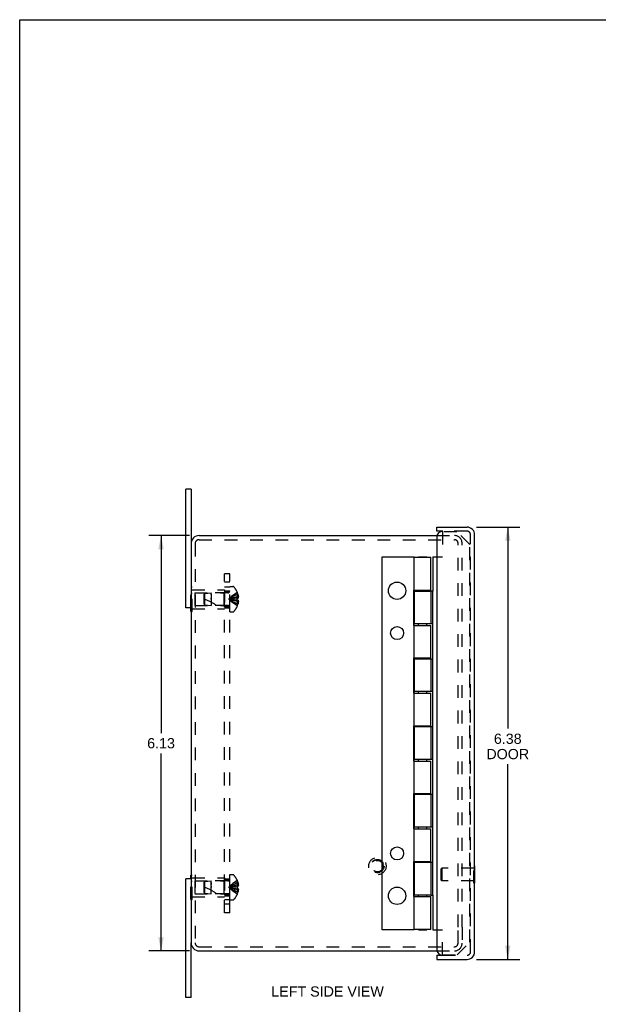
# Model space of a CAD drawing. Header units: inches. Extents: x 0 to 34.2, y 0 to 22.1.
# Tile 2 of 5: x 0 to 8.5, y 7.6 to 22.1. Entities that reach past the tile are written whole.
import ezdxf

# ---------------------------------------------------------------- set-up
doc = ezdxf.new("R2010")
doc.units = ezdxf.units.IN
doc.header["$LTSCALE"] = 1.878645
doc.header["$MEASUREMENT"] = 0
doc.linetypes.add('HIDDEN', pattern=[0.2, 0.1, -0.1])
doc.layers.get('0').update_dxf_attribs({"linetype": 'CONTINUOUS'})
for name, color, linetype in [('DEFAULT_2', 8, 'HIDDEN'), ('DIMENSIONS', 7, 'CONTINUOUS'), ('DOOR_ASSEMBLY', 7, 'CONTINUOUS'), ('SUBPANEL', 7, 'CONTINUOUS')]:
    doc.layers.add(name, color=color, linetype=linetype)
doc.styles.get("Standard").update_dxf_attribs({"font": 'arial.ttf'})
doc.dimstyles.new('DIMSTYLE_1', dxfattribs={"dimtxt": 0.150693, "dimasz": 0.200925, "dimexe": 0.09, "dimexo": 0.07, "dimgap": 0.0375, "dimtad": 0, "dimtih": 1, "dimtoh": 1, "dimzin": 4, "dimdsep": 46, "dimtxsty": 'Standard', "dimblk": '_FILLED', "dimblk1": '_FILLED', "dimblk2": '_FILLED', "dimcen": 0.09, "dimadec": 3, "dimazin": 1, "dimtfac": 1, "dimtdec": 3, "dimtofl": 0, "dimtmove": 0, "dimatfit": 3, "dimldrblk": '_FILLED', "dimfxl": 0, "dimtolj": 1, "dimtzin": 4, "dimarcsym": 0})

# ---------------------------------------------------------------- blocks, each defined once
blk = doc.blocks.new('_FILLED')
at = {"color": 0, "linetype": 'ByBlock'}
blk.add_solid([(0, 0), (-1, 0.2), (-1, -0.2)], dxfattribs=at)
blk = doc.blocks.new('*D1')
at = {"layer": 'DIMENSIONS', "color": 2, "linetype": 'Continuous'}
for p, q in [((6.742, 14.617), (7.383, 14.617)), ((7.203, 14.617), (7.203, 11.646)), ((7.203, 8.242), (7.203, 11.119)), ((6.742, 8.242), (7.383, 8.242))]:
    blk.add_line(p, q, dxfattribs=at)
at = {"layer": 'DIMENSIONS', "color": 2, "linetype": 'Continuous', "xscale": 0.2009246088, "yscale": 0.2009246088, "zscale": 0.2009246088}
for p, rotation in [((7.203, 14.617), 90), ((7.203, 8.242), 270)]:
    blk.add_blockref('_FILLED', p, dxfattribs=dict(at, rotation=rotation))
at = {"layer": 'DIMENSIONS', "color": 2, "linetype": 'Continuous', "insert": (7.203, 11.571), "char_height": 0.1507, "width": 0.63078, "attachment_point": 2, "line_spacing_factor": 0.9}
blk.add_mtext('6.38\\PDOOR', dxfattribs=at)
blk = doc.blocks.new('*D9')
at = {"layer": 'DIMENSIONS', "color": 2, "linetype": 'Continuous'}
for p, q in [((2.508, 14.492), (1.906, 14.492)), ((2.086, 14.492), (2.086, 11.58)), ((2.086, 8.367), (2.086, 11.279)), ((2.508, 8.367), (1.906, 8.367))]:
    blk.add_line(p, q, dxfattribs=at)
at = {"layer": 'DIMENSIONS', "color": 2, "linetype": 'Continuous', "xscale": 0.2009246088, "yscale": 0.2009246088, "zscale": 0.2009246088}
for p, rotation in [((2.086, 14.492), 90), ((2.086, 8.367), 270)]:
    blk.add_blockref('_FILLED', p, dxfattribs=dict(at, rotation=rotation))
at = {"layer": 'DIMENSIONS', "color": 2, "linetype": 'Continuous', "insert": (2.086, 11.505), "char_height": 0.1507, "width": 0.40951, "attachment_point": 2, "line_spacing_factor": 0.9}
blk.add_mtext('6.13', dxfattribs=at)

msp = doc.modelspace()

# ---------------------------------------------------------------- linework, layer by layer
at = {"color": 7, "linetype": 'Continuous'}
for p, q in [((0, 0), (0, 22.102)), ((0, 22.102), (34.157, 22.102)), ((2.529, 15.179), (2.454, 15.179)), ((2.529, 15.179), (2.529, 14.372)), ((2.529, 13.429), (2.454, 13.429)), ((2.524, 13.374), (2.524, 13.429)), ((2.524, 13.374), (2.529, 13.374)), ((2.524, 9.429), (2.524, 9.484)), ((2.524, 9.484), (2.529, 9.484)), ((2.529, 9.429), (2.454, 9.429)), ((2.529, 7.679), (2.529, 8.487)), ((2.529, 7.679), (2.454, 7.679))]:
    msp.add_line(p, q, dxfattribs=at)
at = {"color": 3, "linetype": 'Continuous'}
for p, q in [((2.454, 13.429), (2.454, 15.179)), ((2.649, 14.492), (6.157, 14.492)), ((2.529, 14.372), (2.529, 8.487)), ((2.454, 7.679), (2.454, 9.429)), ((2.649, 8.367), (6.157, 8.367))]:
    msp.add_line(p, q, dxfattribs=at)
for centre, start, end in [((2.649, 14.372), 90, 180), ((2.649, 8.487), 180, 270)]:
    msp.add_arc(centre, 0.12, start, end, dxfattribs=at)
at = {"layer": 'DEFAULT_2', "color": 8, "linetype": 'HIDDEN'}
for p, q in [((2.649, 14.432), (6.417, 14.432)), ((6.157, 14.492), (6.417, 14.492)), ((6.469, 8.717), (6.469, 14.38)), ((6.529, 8.717), (6.529, 14.38)), ((2.589, 14.372), (2.589, 8.487)), ((2.524, 13.429), (2.524, 13.734)), ((2.524, 13.734), (2.545, 13.734)), ((2.545, 13.374), (2.545, 13.734)), ((2.545, 13.694), (3.024, 13.694)), ((3.014, 13.649), (3.024, 13.659)), ((3.024, 13.694), (3.024, 13.414)), ((3.099, 13.368), (3.099, 13.741)), ((3.099, 13.741), (3.145, 13.741)), ((3.212, 13.654), (3.212, 13.654)), ((3.212, 13.654), (3.212, 13.653)), ((3.212, 13.653), (3.212, 13.57)), ((2.524, 13.644), (2.545, 13.644)), ((2.586, 13.649), (2.586, 13.459)), ((2.586, 13.649), (3.014, 13.649)), ((2.724, 13.628), (2.734, 13.639)), ((2.724, 13.48), (2.724, 13.628)), ((2.734, 13.639), (2.824, 13.648)), ((2.734, 13.469), (2.734, 13.639)), ((2.824, 13.631), (2.824, 13.648)), ((3.071, 13.648), (2.824, 13.648)), ((2.824, 13.621), (2.824, 13.626)), ((2.824, 13.614), (2.824, 13.594)), ((2.824, 13.601), (2.824, 13.46)), ((2.824, 13.554), (2.824, 13.57)), ((3.014, 13.649), (3.014, 13.459)), ((3.147, 13.563), (3.127, 13.56)), ((3.168, 13.565), (3.147, 13.563)), ((3.19, 13.568), (3.168, 13.565)), ((3.212, 13.57), (3.19, 13.568)), ((3.212, 13.539), (3.19, 13.541)), ((3.212, 13.623), (3.222, 13.623)), ((3.212, 13.589), (3.227, 13.589)), ((3.212, 13.57), (3.212, 13.57)), ((3.212, 13.57), (3.222, 13.57)), ((3.212, 13.539), (3.212, 13.456)), ((3.212, 13.539), (3.212, 13.539)), ((3.222, 13.539), (3.212, 13.539)), ((3.212, 13.519), (3.227, 13.519)), ((2.524, 13.464), (2.545, 13.464)), ((2.529, 13.374), (2.545, 13.374)), ((2.545, 13.414), (3.024, 13.414)), ((2.586, 13.459), (3.014, 13.459)), ((2.724, 13.48), (2.734, 13.469)), ((2.734, 13.469), (2.824, 13.46)), ((3.071, 13.46), (2.824, 13.46)), ((3.014, 13.459), (3.024, 13.449)), ((3.099, 13.368), (3.145, 13.368)), ((3.212, 13.486), (3.222, 13.486)), ((3.212, 13.456), (3.212, 13.455)), ((3.212, 13.455), (3.212, 13.455)), ((2.529, 9.484), (2.545, 9.484)), ((2.545, 9.124), (2.545, 9.484)), ((2.545, 9.444), (3.024, 9.444)), ((3.024, 9.444), (3.024, 9.164)), ((3.099, 9.491), (3.145, 9.491)), ((3.099, 9.118), (3.099, 9.491)), ((2.524, 9.124), (2.524, 9.429)), ((2.524, 9.394), (2.545, 9.394)), ((2.586, 9.399), (2.586, 9.209)), ((2.586, 9.399), (3.014, 9.399)), ((2.724, 9.378), (2.734, 9.389)), ((2.724, 9.23), (2.724, 9.378)), ((2.734, 9.389), (2.824, 9.398)), ((2.734, 9.219), (2.734, 9.389)), ((3.071, 9.398), (2.824, 9.398)), ((2.824, 9.376), (2.824, 9.398)), ((2.824, 9.376), (2.824, 9.371)), ((2.824, 9.364), (2.824, 9.358)), ((2.824, 9.32), (2.824, 9.364)), ((2.824, 9.351), (2.824, 9.344)), ((2.824, 9.32), (2.824, 9.304)), ((2.824, 9.21), (2.824, 9.312)), ((3.014, 9.399), (3.024, 9.409)), ((3.014, 9.399), (3.014, 9.209)), ((3.147, 9.313), (3.127, 9.31)), ((3.168, 9.315), (3.147, 9.313)), ((3.19, 9.318), (3.168, 9.315)), ((3.212, 9.32), (3.19, 9.318)), ((3.212, 9.404), (3.212, 9.403)), ((3.212, 9.404), (3.212, 9.404)), ((3.212, 9.403), (3.212, 9.32)), ((3.212, 9.373), (3.222, 9.373)), ((3.212, 9.339), (3.227, 9.339)), ((3.212, 9.32), (3.212, 9.32)), ((3.212, 9.32), (3.222, 9.32)), ((2.524, 9.214), (2.545, 9.214)), ((2.545, 9.164), (3.024, 9.164)), ((2.586, 9.209), (3.014, 9.209)), ((2.724, 9.23), (2.734, 9.219)), ((2.734, 9.219), (2.824, 9.21)), ((3.071, 9.21), (2.824, 9.21)), ((3.014, 9.209), (3.024, 9.199)), ((3.212, 9.289), (3.19, 9.291)), ((3.222, 9.289), (3.212, 9.289)), ((3.212, 9.289), (3.212, 9.289)), ((3.212, 9.289), (3.212, 9.206)), ((3.212, 9.269), (3.227, 9.269)), ((3.212, 9.236), (3.222, 9.236)), ((3.212, 9.206), (3.212, 9.205)), ((3.212, 9.205), (3.212, 9.205)), ((2.524, 9.124), (2.545, 9.124)), ((3.099, 9.118), (3.145, 9.118)), ((6.469, 8.479), (6.469, 8.717)), ((6.529, 8.716), (6.529, 8.479)), ((2.649, 8.427), (6.417, 8.427)), ((6.157, 8.367), (6.417, 8.367))]:
    msp.add_line(p, q, dxfattribs=at)
for points in [[(3.212, 13.654), (3.19, 13.64), (3.168, 13.625), (3.147, 13.609), (3.127, 13.592), (3.107, 13.574), (3.088, 13.554)], [(2.824, 13.631), (2.824, 13.626), (2.824, 13.621), (2.824, 13.614)], [(3.212, 13.623), (3.19, 13.613), (3.168, 13.603), (3.147, 13.592), (3.127, 13.58), (3.107, 13.568), (3.088, 13.554)], [(3.212, 13.589), (3.19, 13.584), (3.168, 13.579), (3.147, 13.573), (3.127, 13.567), (3.107, 13.561), (3.088, 13.554)], [(3.127, 13.56), (3.107, 13.557), (3.088, 13.554)], [(3.127, 13.56), (3.107, 13.557), (3.088, 13.554)], [(3.212, 13.455), (3.19, 13.469), (3.168, 13.484), (3.147, 13.499), (3.127, 13.517), (3.107, 13.535), (3.088, 13.554)], [(3.212, 13.486), (3.19, 13.495), (3.168, 13.505), (3.147, 13.516), (3.127, 13.528), (3.107, 13.541), (3.088, 13.554)], [(3.212, 13.519), (3.19, 13.524), (3.168, 13.529), (3.147, 13.535), (3.127, 13.541), (3.107, 13.547), (3.088, 13.554)], [(3.19, 13.541), (3.168, 13.543), (3.147, 13.546), (3.127, 13.548), (3.107, 13.551), (3.088, 13.554)], [(3.168, 13.543), (3.147, 13.546), (3.127, 13.548), (3.107, 13.551), (3.088, 13.554)], [(3.212, 13.554), (3.212, 13.557), (3.212, 13.559), (3.212, 13.562), (3.212, 13.565), (3.212, 13.567), (3.212, 13.57)], [(3.212, 13.565), (3.212, 13.562), (3.212, 13.559)], [(3.212, 13.539), (3.212, 13.541), (3.212, 13.544), (3.212, 13.546), (3.212, 13.549), (3.212, 13.552), (3.212, 13.554)], [(3.212, 13.549), (3.212, 13.546), (3.212, 13.544)], [(3.222, 13.623), (3.223, 13.619), (3.224, 13.614), (3.225, 13.61), (3.225, 13.606), (3.226, 13.602), (3.226, 13.598), (3.227, 13.593), (3.227, 13.589)], [(3.227, 13.589), (3.227, 13.587), (3.226, 13.584), (3.226, 13.582), (3.225, 13.58), (3.225, 13.577), (3.224, 13.575), (3.223, 13.572), (3.222, 13.57)], [(3.222, 13.539), (3.223, 13.536), (3.224, 13.534), (3.225, 13.531), (3.225, 13.529), (3.226, 13.526), (3.226, 13.524), (3.227, 13.522), (3.227, 13.519)], [(3.227, 13.519), (3.227, 13.515), (3.226, 13.511), (3.226, 13.507), (3.225, 13.503), (3.225, 13.498), (3.224, 13.494), (3.223, 13.49), (3.222, 13.486)], [(2.824, 9.364), (2.824, 9.371), (2.824, 9.376)], [(3.212, 9.404), (3.19, 9.39), (3.168, 9.375), (3.147, 9.359), (3.127, 9.342), (3.107, 9.324), (3.088, 9.304)], [(3.212, 9.373), (3.19, 9.363), (3.168, 9.353), (3.147, 9.342), (3.127, 9.33), (3.107, 9.318), (3.088, 9.304)], [(3.212, 9.339), (3.19, 9.334), (3.168, 9.329), (3.147, 9.323), (3.127, 9.317), (3.107, 9.311), (3.088, 9.304)], [(3.127, 9.31), (3.107, 9.307), (3.088, 9.304)], [(3.127, 9.31), (3.107, 9.307), (3.088, 9.304)], [(3.212, 9.236), (3.19, 9.245), (3.168, 9.255), (3.147, 9.266), (3.127, 9.278), (3.107, 9.291), (3.088, 9.304)], [(3.212, 9.205), (3.19, 9.219), (3.168, 9.234), (3.147, 9.249), (3.127, 9.267), (3.107, 9.285), (3.088, 9.304)], [(3.19, 9.291), (3.168, 9.293), (3.147, 9.296), (3.127, 9.298), (3.107, 9.301), (3.088, 9.304)], [(3.168, 9.293), (3.147, 9.296), (3.127, 9.298), (3.107, 9.301), (3.088, 9.304)], [(3.212, 9.269), (3.19, 9.274), (3.168, 9.279), (3.147, 9.285), (3.127, 9.291), (3.107, 9.297), (3.088, 9.304)], [(3.212, 9.32), (3.212, 9.317), (3.212, 9.315), (3.212, 9.312), (3.212, 9.309), (3.212, 9.307), (3.212, 9.304)], [(3.212, 9.309), (3.212, 9.312), (3.212, 9.315)], [(3.212, 9.304), (3.212, 9.302), (3.212, 9.299), (3.212, 9.296), (3.212, 9.294), (3.212, 9.291), (3.212, 9.289)], [(3.212, 9.294), (3.212, 9.296), (3.212, 9.299)], [(3.222, 9.373), (3.223, 9.369), (3.224, 9.364), (3.225, 9.36), (3.225, 9.356), (3.226, 9.352), (3.226, 9.348), (3.227, 9.343), (3.227, 9.339)], [(3.227, 9.339), (3.227, 9.337), (3.226, 9.334), (3.226, 9.332), (3.225, 9.33), (3.225, 9.327), (3.224, 9.325), (3.223, 9.322), (3.222, 9.32)], [(3.222, 9.289), (3.223, 9.286), (3.224, 9.284), (3.225, 9.281), (3.225, 9.279), (3.226, 9.276), (3.226, 9.274), (3.227, 9.272), (3.227, 9.269)], [(3.227, 9.269), (3.227, 9.265), (3.226, 9.261), (3.226, 9.257), (3.225, 9.253), (3.225, 9.248), (3.224, 9.244), (3.223, 9.24), (3.222, 9.236)]]:
    msp.add_lwpolyline(points, dxfattribs=at)
for radius in [0.128, 0.0981, 0.094, 0.084]:
    msp.add_circle((5.279, 9.617), radius, dxfattribs=at)
for centre, radius, start, end in [((2.649, 14.372), 0.06, 90, 180), ((6.417, 14.38), 0.112, 0, 90), ((6.417, 14.38), 0.052, 0, 90), ((3.071, 13.676), 0.0282, 270, 360), ((3.145, 13.721), 0.02, 43.5138, 90), ((2.97, 13.554), 0.262, 22.3613, 43.5138), ((2.97, 13.554), 0.261, 15.1941, 22.0894), ((2.554, 13.009), 0.571, 52.1862, 72.6646), ((3.071, 13.432), 0.0282, 0, 90), ((3.145, 13.388), 0.02, 270, 316.4862), ((2.97, 13.554), 0.262, 316.4862, 337.6387), ((2.97, 13.554), 0.261, 337.9106, 344.8059), ((3.145, 9.471), 0.02, 43.5138, 90), ((2.97, 9.304), 0.262, 22.3613, 43.5138), ((2.554, 8.759), 0.571, 52.1862, 72.6646), ((3.071, 9.426), 0.0282, 270, 360), ((2.97, 9.304), 0.261, 15.1941, 22.0894), ((3.071, 9.182), 0.0282, 0, 90), ((2.97, 9.304), 0.262, 316.4862, 337.6387), ((2.97, 9.304), 0.261, 337.9106, 344.8059), ((3.145, 9.138), 0.02, 270, 316.4862), ((2.649, 8.487), 0.06, 180, 270), ((6.417, 8.479), 0.112, 270, 360), ((6.417, 8.479), 0.052, 270, 360)]:
    msp.add_arc(centre, radius, start, end, dxfattribs=at)
at = {"layer": 'DOOR_ASSEMBLY', "color": 7, "linetype": 'Continuous'}
for p, q in [((6.154, 14.557), (6.154, 14.617)), ((6.244, 14.557), (6.154, 14.557)), ((5.351, 8.679), (5.351, 14.179)), ((5.351, 14.179), (5.814, 14.179)), ((5.822, 14.174), (5.809, 14.174)), ((5.814, 14.179), (5.814, 14.174)), ((5.884, 14.174), (5.884, 14.179)), ((5.884, 14.179), (6.007, 14.179)), ((6.007, 14.174), (6.007, 14.179)), ((6.096, 14.179), (6.096, 13.671)), ((6.096, 14.179), (6.154, 14.179)), ((5.812, 13.687), (5.812, 13.167)), ((5.812, 13.687), (5.822, 13.687)), ((5.884, 13.671), (5.884, 13.687)), ((6.007, 13.671), (6.007, 13.687)), ((6.096, 13.671), (6.068, 13.671)), ((6.096, 13.191), (6.096, 13.671)), ((5.812, 13.167), (5.822, 13.167)), ((5.884, 13.167), (5.884, 13.191)), ((6.007, 13.167), (6.007, 13.191)), ((6.096, 13.191), (6.068, 13.191)), ((6.096, 9.671), (6.096, 13.191)), ((5.812, 12.687), (5.812, 12.167)), ((5.812, 12.687), (5.822, 12.687)), ((5.884, 12.671), (5.884, 12.687)), ((6.007, 12.671), (6.007, 12.687)), ((6.096, 12.671), (6.068, 12.671)), ((5.812, 12.167), (5.822, 12.167)), ((5.884, 12.167), (5.884, 12.191)), ((6.007, 12.167), (6.007, 12.191)), ((6.096, 12.191), (6.068, 12.191)), ((5.812, 11.687), (5.822, 11.687)), ((5.812, 11.687), (5.812, 11.167)), ((5.884, 11.671), (5.884, 11.687)), ((6.007, 11.671), (6.007, 11.687)), ((6.096, 11.671), (6.068, 11.671)), ((5.884, 11.167), (5.884, 11.191)), ((6.007, 11.167), (6.007, 11.191)), ((6.096, 11.191), (6.068, 11.191)), ((5.812, 11.167), (5.822, 11.167)), ((5.812, 10.687), (5.822, 10.687)), ((5.812, 10.687), (5.812, 10.167)), ((5.884, 10.671), (5.884, 10.687)), ((6.007, 10.671), (6.007, 10.687)), ((6.096, 10.671), (6.068, 10.671)), ((5.812, 10.167), (5.822, 10.167)), ((5.884, 10.167), (5.884, 10.191)), ((6.007, 10.167), (6.007, 10.191)), ((6.096, 10.191), (6.068, 10.191)), ((5.812, 9.687), (5.822, 9.687)), ((5.812, 9.687), (5.812, 9.167)), ((5.884, 9.671), (5.884, 9.687)), ((6.007, 9.671), (6.007, 9.687)), ((6.096, 9.671), (6.068, 9.671)), ((6.096, 9.187), (6.096, 9.671)), ((6.719, 9.62), (6.714, 9.62)), ((6.719, 9.364), (6.719, 9.62)), ((6.719, 9.364), (6.714, 9.364)), ((5.812, 9.167), (5.822, 9.167)), ((5.884, 9.167), (5.884, 9.187)), ((6.007, 9.167), (6.007, 9.187)), ((6.068, 9.187), (6.096, 9.187)), ((6.096, 9.187), (6.096, 8.679)), ((5.814, 8.679), (5.351, 8.679)), ((5.809, 8.684), (5.822, 8.684)), ((5.814, 8.684), (5.814, 8.679)), ((5.884, 8.679), (5.884, 8.684)), ((5.884, 8.679), (6.007, 8.679)), ((6.007, 8.679), (6.007, 8.684)), ((6.096, 8.679), (6.154, 8.679)), ((6.154, 8.302), (6.244, 8.302)), ((6.154, 8.302), (6.154, 8.242))]:
    msp.add_line(p, q, dxfattribs=at)
at = {"layer": 'DOOR_ASSEMBLY', "color": 3, "linetype": 'Continuous'}
for p, q in [((6.154, 14.617), (6.602, 14.617)), ((6.154, 14.467), (6.154, 8.392)), ((6.714, 8.354), (6.714, 14.505)), ((5.822, 13.687), (5.822, 14.174)), ((5.822, 14.174), (6.068, 14.174)), ((6.068, 13.687), (6.068, 14.174)), ((5.818, 13.687), (5.818, 13.167)), ((5.822, 13.687), (6.068, 13.687)), ((5.822, 13.671), (5.822, 13.191)), ((5.822, 13.671), (6.068, 13.671)), ((6.068, 13.671), (6.068, 13.191)), ((6.068, 13.191), (5.822, 13.191)), ((5.822, 12.687), (5.822, 13.167)), ((5.822, 13.167), (6.068, 13.167)), ((6.068, 12.687), (6.068, 13.167)), ((5.818, 12.687), (5.818, 12.167)), ((5.822, 12.687), (6.068, 12.687)), ((5.822, 12.671), (5.822, 12.191)), ((6.068, 12.671), (5.822, 12.671)), ((6.068, 12.671), (6.068, 12.191)), ((6.068, 12.191), (5.822, 12.191)), ((5.822, 12.167), (6.068, 12.167)), ((5.822, 11.687), (5.822, 12.167)), ((6.068, 11.687), (6.068, 12.167)), ((5.818, 11.687), (5.818, 11.167)), ((5.822, 11.687), (6.068, 11.687)), ((6.068, 11.671), (5.822, 11.671)), ((5.822, 11.671), (5.822, 11.191)), ((6.068, 11.671), (6.068, 11.191)), ((6.068, 11.191), (5.822, 11.191)), ((5.822, 11.167), (6.068, 11.167)), ((5.822, 10.687), (5.822, 11.167)), ((6.068, 10.687), (6.068, 11.167)), ((5.818, 10.687), (5.818, 10.167)), ((5.822, 10.687), (6.068, 10.687)), ((6.068, 10.671), (5.822, 10.671)), ((5.822, 10.671), (5.822, 10.191)), ((6.068, 10.671), (6.068, 10.191)), ((6.068, 10.191), (5.822, 10.191)), ((5.822, 10.167), (6.068, 10.167)), ((5.822, 9.687), (5.822, 10.167)), ((6.068, 9.687), (6.068, 10.167)), ((5.818, 9.687), (5.818, 9.167)), ((5.822, 9.687), (6.068, 9.687)), ((6.068, 9.671), (5.822, 9.671)), ((5.822, 9.671), (5.822, 9.187)), ((6.068, 9.671), (6.068, 9.187)), ((6.068, 9.187), (5.822, 9.187)), ((5.822, 9.167), (6.068, 9.167)), ((5.822, 8.684), (5.822, 9.167)), ((6.068, 8.684), (6.068, 9.167)), ((6.068, 8.684), (5.822, 8.684)), ((6.154, 8.242), (6.602, 8.242))]:
    msp.add_line(p, q, dxfattribs=at)
at = {"layer": 'DOOR_ASSEMBLY', "color": 8, "linetype": 'HIDDEN'}
for p, q in [((6.241, 14.549), (6.241, 14.179)), ((6.451, 14.549), (6.241, 14.549)), ((6.602, 14.557), (6.244, 14.557)), ((6.641, 14.359), (6.451, 14.549)), ((6.654, 8.354), (6.654, 14.505)), ((6.641, 8.496), (6.641, 14.359)), ((6.154, 14.179), (6.241, 14.179)), ((6.219, 9.576), (6.229, 9.586)), ((6.701, 9.586), (6.229, 9.586)), ((6.229, 9.586), (6.229, 9.398)), ((6.714, 9.62), (6.701, 9.62)), ((6.701, 9.364), (6.701, 9.62)), ((6.219, 9.408), (6.219, 9.576)), ((6.219, 9.408), (6.229, 9.398)), ((6.701, 9.398), (6.229, 9.398)), ((6.714, 9.364), (6.701, 9.364)), ((6.154, 8.679), (6.241, 8.679)), ((6.241, 8.309), (6.241, 8.679)), ((6.454, 8.309), (6.641, 8.496)), ((6.241, 8.309), (6.454, 8.309)), ((6.244, 8.302), (6.602, 8.302))]:
    msp.add_line(p, q, dxfattribs=at)
at = {"layer": 'DOOR_ASSEMBLY', "color": 7, "linetype": 'Continuous'}
for centre, radius in [((5.569, 13.679), 0.128), ((5.569, 13.054), 0.0965), ((5.569, 9.804), 0.0965), ((5.569, 9.179), 0.128)]:
    msp.add_circle(centre, radius, dxfattribs=at)
at = {"layer": 'DOOR_ASSEMBLY', "color": 3, "linetype": 'Continuous'}
for centre, radius, start, end in [((6.244, 14.467), 0.09, 90, 180), ((6.602, 14.505), 0.112, 0, 90), ((6.244, 8.392), 0.09, 180, 270), ((6.602, 8.354), 0.112, 270, 360)]:
    msp.add_arc(centre, radius, start, end, dxfattribs=at)
at = {"layer": 'DOOR_ASSEMBLY', "color": 8, "linetype": 'HIDDEN'}
for centre, start, end in [((6.602, 14.505), 0, 90), ((6.602, 8.354), 270, 360)]:
    msp.add_arc(centre, 0.052, start, end, dxfattribs=at)
at = {"layer": 'SUBPANEL', "color": 8, "linetype": 'HIDDEN'}
for p, q in [((3.024, 8.929), (3.024, 13.929)), ((3.099, 13.929), (3.024, 13.929)), ((3.099, 13.804), (3.024, 13.804)), ((3.099, 8.929), (3.099, 13.929)), ((3.024, 13.735), (3.099, 13.735)), ((3.024, 13.679), (3.099, 13.679)), ((3.024, 13.663), (3.099, 13.663)), ((3.024, 13.445), (3.099, 13.445)), ((3.024, 13.429), (3.099, 13.429)), ((3.024, 9.429), (3.099, 9.429)), ((3.024, 9.413), (3.099, 9.413)), ((3.024, 9.195), (3.099, 9.195)), ((3.024, 9.179), (3.099, 9.179)), ((3.024, 9.123), (3.099, 9.123)), ((3.099, 9.054), (3.024, 9.054)), ((3.099, 8.929), (3.024, 8.929))]:
    msp.add_line(p, q, dxfattribs=at)

# ---------------------------------------------------------------- texts
at = {"layer": 'DIMENSIONS', "color": 2, "linetype": 'Continuous', "insert": (4.544, 7.843), "char_height": 0.15069, "width": 1.65707, "attachment_point": 2, "line_spacing_factor": 0.9}
msp.add_mtext('LEFT SIDE VIEW', dxfattribs=at)

# ---------------------------------------------------------------- dimensions: what is measured, and where the dimension line sits
at = {"layer": 'DIMENSIONS', "color": 2, "linetype": 'Continuous'}
dim = msp.add_linear_dim(base=(7.202612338, 8.241737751), p1=(6.672429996, 14.616737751), p2=(6.672429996, 8.241737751), angle=270, text='<>\\PDOOR', dimstyle='DIMSTYLE_1', dxfattribs=at)
dim.commit()
dim.dimension.update_dxf_attribs({"geometry": '*D1', "text_midpoint": (7.202612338, 11.382426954), "dimtype": 160})
dim = msp.add_linear_dim(base=(2.086358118, 8.366737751), p1=(2.578135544, 14.491737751), p2=(2.578135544, 8.366737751), angle=270, dimstyle='DIMSTYLE_1', dxfattribs=at)
dim.commit()
dim.dimension.update_dxf_attribs({"geometry": '*D9', "text_midpoint": (2.085322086, 11.428397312), "dimtype": 160})

doc.saveas('drawing.dxf')
